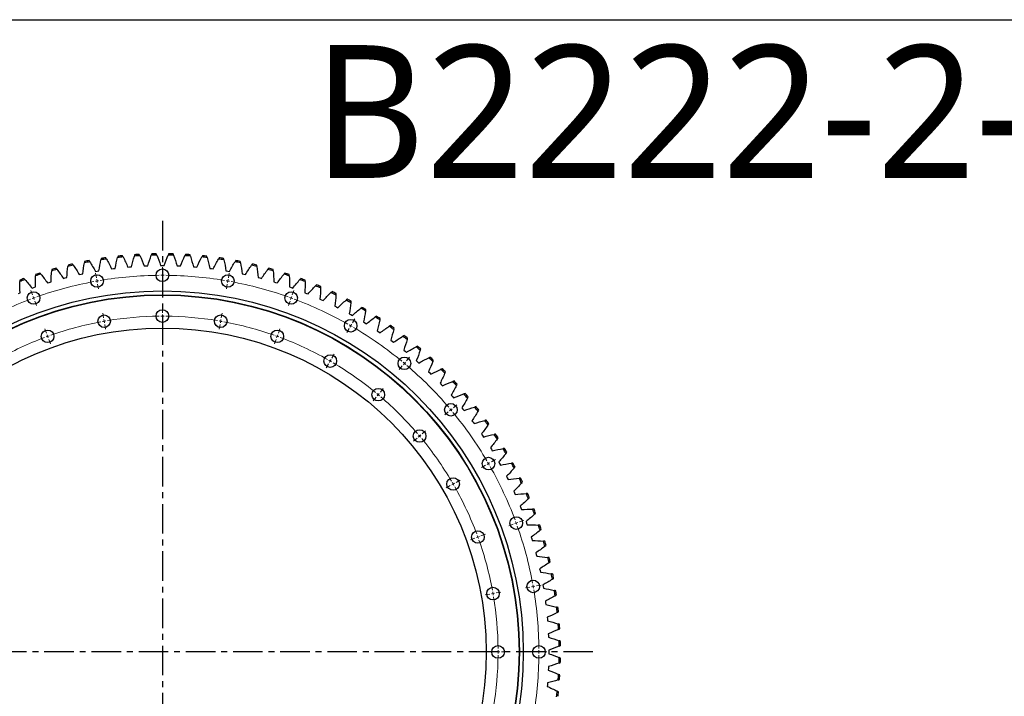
# Model space of a CAD drawing. Header units: millimetres. Extents: x 65 to 5169, y 6149 to 10179.
# Tile 7 of 15: x 1133 to 2617, y 9160 to 10179. Entities that reach past the tile are written whole.
import ezdxf

# ---------------------------------------------------------------- set-up
doc = ezdxf.new("R2010")
doc.units = ezdxf.units.MM
doc.header["$LTSCALE"] = 20
doc.linetypes.add('CENTER', pattern=[10.16, 6.35, -1.27, 1.27, -1.27])

msp = doc.modelspace()

# ---------------------------------------------------------------- linework, layer by layer
at = {"linetype": 'CENTER', "ltscale": 0.35}
for p, q in [((1348.1, 9876.1), (1348.1, 8577.4)), ((1996.9, 9226.7), (699.4, 9226.7))]:
    msp.add_line(p, q, dxfattribs=at)
at = {"color": 7, "linetype": 'Continuous', "lineweight": 25}
for p, q in [((1222.8, 9795.3), (1225.5, 9795.9)), ((1225.5, 9795.9), (1228.1, 9796.5)), ((1247.1, 9800.1), (1249.7, 9800.6)), ((1249.7, 9800.6), (1252.4, 9801)), ((1271.5, 9803.9), (1274.2, 9804.3)), ((1274.2, 9804.3), (1276.8, 9804.6)), ((1296.1, 9806.6), (1298.7, 9806.9)), ((1298.7, 9806.9), (1301.4, 9807.1)), ((1320.7, 9808.3), (1323.4, 9808.5)), ((1323.4, 9808.5), (1326.1, 9808.6)), ((1345.4, 9809), (1348.1, 9809)), ((1348.1, 9809), (1350.8, 9809)), ((1370.1, 9808.6), (1372.8, 9808.5)), ((1372.8, 9808.5), (1375.5, 9808.3)), ((1394.8, 9807.1), (1397.5, 9806.9)), ((1397.5, 9806.9), (1400.2, 9806.6)), ((1419.4, 9804.6), (1422.1, 9804.3)), ((1422.1, 9804.3), (1424.7, 9803.9)), ((1443.9, 9801), (1446.5, 9800.6)), ((1446.5, 9800.6), (1449.2, 9800.1)), ((1468.2, 9796.5), (1470.8, 9795.9)), ((1470.8, 9795.9), (1473.4, 9795.3)), ((1175.1, 9782.7), (1177.6, 9783.5)), ((1177.6, 9783.5), (1180.2, 9784.2)), ((1198.8, 9789.5), (1201.4, 9790.2)), ((1201.4, 9790.2), (1204, 9790.9)), ((1492.2, 9790.9), (1494.8, 9790.2)), ((1494.8, 9790.2), (1497.4, 9789.5)), ((1516, 9784.2), (1518.6, 9783.5)), ((1518.6, 9783.5), (1521.2, 9782.7)), ((1131, 9767), (1133.5, 9768)), ((1151.6, 9774.8), (1154.1, 9775.7)), ((1154.1, 9775.7), (1156.7, 9776.6)), ((1539.6, 9776.6), (1542.1, 9775.7)), ((1542.1, 9775.7), (1544.6, 9774.8)), ((1562.7, 9768), (1565.2, 9767)), ((1565.2, 9767), (1567.7, 9766)), ((1585.5, 9758.4), (1588, 9757.3)), ((1588, 9757.3), (1590.4, 9756.2)), ((1607.9, 9747.8), (1610.3, 9746.6)), ((1610.3, 9746.6), (1612.7, 9745.4)), ((1629.7, 9736.3), (1632.1, 9735)), ((1632.1, 9735), (1634.4, 9733.7)), ((1651.1, 9723.9), (1653.4, 9722.5)), ((1653.4, 9722.5), (1655.7, 9721.1)), ((1671.9, 9710.6), (1674.2, 9709.1)), ((1674.2, 9709.1), (1676.4, 9707.6)), ((1692.2, 9696.4), (1694.4, 9694.9)), ((1694.4, 9694.9), (1696.5, 9693.2)), ((1711.8, 9681.4), (1713.9, 9679.7)), ((1713.9, 9679.7), (1716, 9678)), ((1730.8, 9665.6), (1732.8, 9663.8)), ((1732.8, 9663.8), (1734.8, 9662)), ((1749.1, 9648.9), (1751, 9647.1)), ((1751, 9647.1), (1752.9, 9645.2)), ((1766.6, 9631.5), (1768.5, 9629.6)), ((1768.5, 9629.6), (1770.3, 9627.7)), ((1783.4, 9613.4), (1785.2, 9611.4)), ((1785.2, 9611.4), (1787, 9609.4)), ((1799.4, 9594.6), (1801.1, 9592.5)), ((1801.1, 9592.5), (1802.8, 9590.4)), ((1814.6, 9575.1), (1816.3, 9573)), ((1816.3, 9573), (1817.8, 9570.8)), ((1829, 9555), (1830.5, 9552.8)), ((1830.5, 9552.8), (1832, 9550.5)), ((1842.5, 9534.3), (1843.9, 9532)), ((1843.9, 9532), (1845.3, 9529.7)), ((1855.1, 9513), (1856.4, 9510.7)), ((1856.4, 9510.7), (1857.7, 9508.3)), ((1866.8, 9491.3), (1868, 9488.9)), ((1868, 9488.9), (1869.2, 9486.5)), ((1877.6, 9469), (1878.7, 9466.6)), ((1878.7, 9466.6), (1879.8, 9464.1)), ((1887.4, 9446.3), (1888.4, 9443.8)), ((1888.4, 9443.8), (1889.4, 9441.3)), ((1896.2, 9423.2), (1897.1, 9420.7)), ((1897.1, 9420.7), (1898, 9418.2)), ((1904.1, 9399.8), (1904.9, 9397.2)), ((1904.9, 9397.2), (1905.6, 9394.6)), ((1910.9, 9376), (1911.6, 9373.4)), ((1911.6, 9373.4), (1912.3, 9370.8)), ((1916.7, 9352), (1917.3, 9349.4)), ((1917.3, 9349.4), (1917.9, 9346.8)), ((1921.5, 9327.8), (1922, 9325.1)), ((1922, 9325.1), (1922.4, 9322.5)), ((1925.3, 9303.3), (1925.7, 9300.7)), ((1925.7, 9300.7), (1926, 9298)), ((1928, 9278.8), (1928.3, 9276.1)), ((1928.3, 9276.1), (1928.5, 9273.4)), ((1929.7, 9254.1), (1929.9, 9251.4)), ((1929.9, 9251.4), (1930, 9248.7)), ((1930.4, 9229.4), (1930.4, 9226.7)), ((1930.4, 9226.7), (1930.4, 9224)), ((1929.9, 9202), (1929.7, 9199.3)), ((1930, 9204.7), (1929.9, 9202)), ((1928.3, 9177.3), (1928, 9174.7)), ((1928.5, 9180), (1928.3, 9177.3))]:
    msp.add_line(p, q, dxfattribs=at)
at = {"color": 0, "linetype": 'Continuous', "lineweight": 18}
for p, q in [((1248.7, 9790.5), (1247.5, 9797.4)), ((1348.1, 9799.2), (1348.1, 9806.2)), ((1348.1, 9794.2), (1348.1, 9796.7)), ((1447.5, 9790.5), (1448.8, 9797.4)), ((1249.6, 9785.6), (1249.1, 9788.1)), ((1249.6, 9785.6), (1250, 9783.1)), ((1250.4, 9780.7), (1251.7, 9773.8)), ((1348.1, 9794.2), (1348.1, 9791.7)), ((1348.1, 9789.2), (1348.1, 9782.2)), ((1445.8, 9780.7), (1444.6, 9773.8)), ((1446.7, 9785.6), (1446.2, 9783.1)), ((1446.7, 9785.6), (1447.1, 9788.1)), ((1152.3, 9764.7), (1149.9, 9771.3)), ((1543.9, 9764.7), (1546.3, 9771.3)), ((1154, 9760), (1153.2, 9762.3)), ((1154, 9760), (1154.9, 9757.6)), ((1155.7, 9755.3), (1158.1, 9748.7)), ((1540.5, 9755.3), (1538.1, 9748.7)), ((1542.2, 9760), (1541.4, 9757.6)), ((1542.2, 9760), (1543.1, 9762.3)), ((1259.4, 9730), (1258.2, 9736.9)), ((1348.1, 9737.7), (1348.1, 9744.7)), ((1436.9, 9730), (1438.1, 9736.9)), ((1260.3, 9725), (1259.8, 9727.5)), ((1260.3, 9725), (1260.7, 9722.6)), ((1348.1, 9732.7), (1348.1, 9735.2)), ((1348.1, 9732.7), (1348.1, 9730.2)), ((1348.1, 9727.7), (1348.1, 9720.7)), ((1436, 9725), (1435.6, 9722.6)), ((1436, 9725), (1436.4, 9727.5)), ((1634.4, 9722.5), (1637.9, 9728.6)), ((1173.4, 9706.9), (1171, 9713.5)), ((1261.1, 9720.1), (1262.3, 9713.2)), ((1435.1, 9720.1), (1433.9, 9713.2)), ((1522.9, 9706.9), (1525.3, 9713.5)), ((1629.4, 9713.9), (1625.9, 9707.8)), ((1631.9, 9718.2), (1630.6, 9716)), ((1631.9, 9718.2), (1633.1, 9720.4)), ((1175.1, 9702.2), (1174.2, 9704.6)), ((1175.1, 9702.2), (1175.9, 9699.9)), ((1176.8, 9697.5), (1179.2, 9690.9)), ((1519.5, 9697.5), (1517.1, 9690.9)), ((1521.2, 9702.2), (1520.3, 9699.9)), ((1521.2, 9702.2), (1522, 9704.6)), ((1601.1, 9664.9), (1599.9, 9662.8)), ((1601.1, 9664.9), (1602.4, 9667.1)), ((1603.6, 9669.3), (1607.1, 9675.3)), ((1712.9, 9661.5), (1714.5, 9663.4)), ((1716.1, 9665.3), (1720.6, 9670.6)), ((1598.6, 9660.6), (1595.1, 9654.5)), ((1709.7, 9657.6), (1705.2, 9652.3)), ((1712.9, 9661.5), (1711.3, 9659.5)), ((1676.6, 9618.2), (1681.1, 9623.5)), ((1670.2, 9610.5), (1665.7, 9605.1)), ((1673.4, 9614.3), (1671.8, 9612.4)), ((1673.4, 9614.3), (1675, 9616.3)), ((1779, 9588.3), (1773.7, 9583.8)), ((1782.9, 9591.5), (1780.9, 9589.9)), ((1782.9, 9591.5), (1784.8, 9593.1)), ((1786.7, 9594.7), (1792, 9599.2)), ((1739.6, 9555.2), (1744.9, 9559.7)), ((1731.9, 9548.8), (1726.6, 9544.3)), ((1735.7, 9552), (1733.8, 9550.4)), ((1735.7, 9552), (1737.7, 9553.6)), ((1843.9, 9513), (1850, 9516.5)), ((1835.3, 9508), (1829.2, 9504.5)), ((1839.6, 9510.5), (1837.4, 9509.2)), ((1839.6, 9510.5), (1841.8, 9511.7)), ((1790.7, 9482.2), (1796.7, 9485.7)), ((1782, 9477.2), (1775.9, 9473.7)), ((1786.3, 9479.7), (1784.2, 9478.5)), ((1786.3, 9479.7), (1788.5, 9481)), ((1886.1, 9422.5), (1892.7, 9424.9)), ((1876.7, 9419.1), (1870.1, 9416.7)), ((1881.4, 9420.8), (1879.1, 9420)), ((1881.4, 9420.8), (1883.7, 9421.7)), ((1818.9, 9398.1), (1812.3, 9395.7)), ((1823.6, 9399.8), (1821.3, 9398.9)), ((1823.6, 9399.8), (1826, 9400.6)), ((1828.3, 9401.5), (1834.9, 9403.9)), ((1902.1, 9324.4), (1895.2, 9323.2)), ((1907, 9325.3), (1904.5, 9324.8)), ((1907, 9325.3), (1909.5, 9325.7)), ((1911.9, 9326.1), (1918.8, 9327.4)), ((1841.5, 9313.7), (1834.6, 9312.5)), ((1846.4, 9314.6), (1844, 9314.2)), ((1846.4, 9314.6), (1848.9, 9315)), ((1851.4, 9315.5), (1858.3, 9316.7)), ((1849.1, 9226.7), (1842.1, 9226.7)), ((1854.1, 9226.7), (1851.6, 9226.7)), ((1854.1, 9226.7), (1856.6, 9226.7)), ((1859.1, 9226.7), (1866.1, 9226.7)), ((1910.6, 9226.7), (1903.6, 9226.7)), ((1915.6, 9226.7), (1913.1, 9226.7)), ((1915.6, 9226.7), (1918.1, 9226.7)), ((1920.6, 9226.7), (1927.6, 9226.7))]:
    msp.add_line(p, q, dxfattribs=at)
at = {"lineweight": 25}
msp.add_lwpolyline([(65.4, 10179.3), (5168.7, 10179.3), (5168.7, 6149.5), (65.4, 6149.5)], close=True, dxfattribs=at)
at = {"color": 7, "linetype": 'Continuous', "lineweight": 25}
for centre, radius in [((1249.6, 9785.6), 9.5), ((1348.1, 9794.2), 9.5), ((1446.7, 9785.6), 9.5), ((1348.1, 9226.7), 544), ((1154, 9760), 9.5), ((1542.2, 9760), 9.5), ((1348.1, 9226.7), 538), ((1348.1, 9226.7), 537.5), ((1348.1, 9732.7), 9.5), ((1260.3, 9725), 9.5), ((1436, 9725), 9.5), ((1631.9, 9718.2), 9.5), ((1348.1, 9226.7), 488), ((1175.1, 9702.2), 9.5), ((1521.2, 9702.2), 9.5), ((1601.1, 9664.9), 9.5), ((1712.9, 9661.5), 9.5), ((1673.4, 9614.3), 9.5), ((1782.9, 9591.5), 9.5), ((1735.7, 9552), 9.5), ((1839.6, 9510.5), 9.5), ((1786.3, 9479.7), 9.5), ((1881.4, 9420.8), 9.5), ((1823.6, 9399.8), 9.5), ((1846.4, 9314.6), 9.5), ((1907, 9325.3), 9.5), ((1854.1, 9226.7), 9.5), ((1915.6, 9226.7), 9.5)]:
    msp.add_circle(centre, radius, dxfattribs=at)
for radius, start, end in [(600, 93.3257, 93.9716), (600, 90.8933, 91.5392), (600, 88.4608, 89.1067), (600, 86.0284, 86.6743), (600, 103.0554, 103.7013), (598, 100.5472, 101.3447), (600, 100.623, 101.2689), (598, 98.1148, 98.9123), (600, 98.1906, 98.8365), (598, 95.6823, 96.4798), (600, 95.7581, 96.404), (598, 93.2499, 94.0474), (598, 90.8175, 91.615), (598, 88.385, 89.1825), (598, 85.9526, 86.7501), (598, 83.5202, 84.3177), (600, 83.596, 84.2419), (598, 81.0877, 81.8852), (600, 81.1635, 81.8094), (598, 78.6553, 79.4528), (600, 78.7311, 79.377), (600, 76.2987, 76.9446), (598, 107.8445, 108.642), (600, 107.9203, 108.5662), (598, 105.4121, 106.2096), (600, 105.4879, 106.1338), (598, 102.9796, 103.7771), (598, 76.2229, 77.0204), (598, 73.7904, 74.5879), (600, 73.8662, 74.5121), (598, 71.358, 72.1555), (600, 71.4338, 72.0797), (600, 110.3527, 110.9986), (598, 110.2769, 111.0744), (598, 68.9256, 69.7231), (600, 69.0014, 69.6473), (598, 66.4931, 67.2907), (600, 66.5689, 67.2148), (598, 64.0607, 64.8582), (600, 64.1365, 64.7824), (598, 61.6283, 62.4258), (600, 61.7041, 62.35), (598, 59.1958, 59.9934), (600, 59.2716, 59.9175), (598, 56.7634, 57.5609), (600, 56.8392, 57.4851), (598, 54.331, 55.1285), (600, 54.4068, 55.0527), (598, 51.8985, 52.6961), (600, 51.9744, 52.6202), (598, 49.4661, 50.2636), (600, 49.5419, 50.1878), (598, 47.0337, 47.8312), (600, 47.1095, 47.7554), (598, 44.6012, 45.3988), (600, 44.6771, 45.3229), (598, 42.1688, 42.9663), (600, 42.2446, 42.8905), (598, 39.7364, 40.5339), (600, 39.8122, 40.4581), (598, 37.3039, 38.1015), (600, 37.3798, 38.0256), (598, 34.8715, 35.669), (600, 34.9473, 35.5932), (598, 32.4391, 33.2366), (600, 32.5149, 33.1608), (598, 30.0066, 30.8042), (600, 30.0825, 30.7284), (598, 27.5742, 28.3717), (600, 27.65, 28.2959), (598, 25.1418, 25.9393), (600, 25.2176, 25.8635), (598, 22.7093, 23.5069), (600, 22.7852, 23.4311), (598, 20.2769, 21.0744), (600, 20.3527, 20.9986), (598, 17.8445, 18.642), (600, 17.9203, 18.5662), (598, 15.4121, 16.2096), (600, 15.4879, 16.1338), (598, 12.9796, 13.7771), (600, 13.0554, 13.7013), (598, 10.5472, 11.3447), (600, 10.623, 11.2689), (598, 8.1148, 8.9123), (600, 8.1906, 8.8365), (598, 5.6823, 6.4798), (600, 5.7581, 6.404), (598, 3.2499, 4.0474), (600, 3.3257, 3.9716), (598, 0.8175, 1.615), (600, 0.8933, 1.5392), (598, 358.385, 359.1825), (600, 358.4608, 359.1067), (598, 355.9526, 356.7501), (600, 356.0284, 356.6743), (598, 353.5202, 354.3177), (600, 353.596, 354.2419)]:
    msp.add_arc((1348.1, 9226.7), radius, start, end, dxfattribs=at)
at = {"color": 0, "linetype": 'Continuous', "lineweight": 18}
for radius, start, end in [(567.5, 100.5048, 109.4952), (567.5, 100, 100.2524), (567.5, 99.7476, 100), (567.5, 90.5048, 99.4952), (567.5, 90, 90.2524), (567.5, 89.7476, 90), (567.5, 80.5048, 89.4952), (567.5, 80, 80.2524), (567.5, 79.7476, 80), (567.5, 70.5048, 79.4952), (567.5, 110.5048, 119.4952), (567.5, 110, 110.2524), (567.5, 109.7476, 110), (567.5, 70, 70.2524), (567.5, 69.7476, 70), (567.5, 60.5048, 69.4952), (506, 100.5662, 109.4338), (506, 100, 100.2831), (506, 99.7169, 100), (506, 90.5662, 99.4338), (506, 90, 90.2831), (506, 89.7169, 90), (506, 80.5662, 89.4338), (506, 80, 80.2831), (506, 79.7169, 80), (506, 70.5662, 79.4338), (567.5, 60, 60.2524), (567.5, 59.7476, 60), (567.5, 50.5048, 59.4952), (506, 110.5662, 119.4338), (506, 110, 110.2831), (506, 109.7169, 110), (506, 70, 70.2831), (506, 69.7169, 70), (506, 60.5662, 69.4338), (506, 60, 60.2831), (506, 59.7169, 60), (506, 50.5662, 59.4338), (567.5, 50, 50.2524), (567.5, 49.7476, 50), (567.5, 40.5048, 49.4952), (506, 50, 50.2831), (506, 49.7169, 50), (506, 40.5662, 49.4338), (567.5, 40, 40.2524), (567.5, 39.7476, 40), (567.5, 30.5048, 39.4952), (506, 40, 40.2831), (506, 39.7169, 40), (506, 30.5662, 39.4338), (567.5, 30, 30.2524), (567.5, 29.7476, 30), (567.5, 20.5048, 29.4952), (506, 30, 30.2831), (506, 29.7169, 30), (506, 20.5662, 29.4338), (567.5, 20, 20.2524), (567.5, 19.7476, 20), (567.5, 10.5048, 19.4952), (506, 20, 20.2831), (506, 19.7169, 20), (506, 10.5662, 19.4338), (567.5, 10, 10.2524), (567.5, 9.7476, 10), (567.5, 0.5048, 9.4952), (506, 10, 10.2831), (506, 9.7169, 10), (506, 0.5662, 9.4338), (506, 350.5662, 359.4338), (506, 0, 0.2831), (506, 359.7169, 0), (567.5, 350.5048, 359.4952), (567.5, 0, 0.2524), (567.5, 359.7476, 0)]:
    msp.add_arc((1348.1, 9226.7), radius, start, end, dxfattribs=at)
at = {"color": 7, "linetype": 'Continuous', "lineweight": 25}
for points in [[(1306.6, 9825.3), (1306.3, 9824.6), (1306.1, 9823.9), (1305.9, 9823.2)], [(1314.2, 9823.8), (1313.9, 9824.4), (1313.6, 9825.1), (1313.3, 9825.7)], [(1332, 9826.5), (1331.8, 9825.8), (1331.5, 9825.2), (1331.3, 9824.5)], [(1339.6, 9824.7), (1339.3, 9825.3), (1339, 9826), (1338.8, 9826.7)], [(1357.5, 9826.7), (1357.2, 9826), (1356.9, 9825.3), (1356.7, 9824.7)], [(1365, 9824.5), (1364.7, 9825.2), (1364.5, 9825.8), (1364.2, 9826.5)], [(1382.9, 9825.7), (1382.6, 9825.1), (1382.3, 9824.4), (1382, 9823.8)], [(1390.3, 9823.2), (1390.1, 9823.9), (1389.9, 9824.6), (1389.7, 9825.3)], [(1213.8, 9809.4), (1213.4, 9810), (1213, 9810.6), (1212.6, 9811.2)], [(1228.1, 9796.5), (1228.7, 9802), (1229.5, 9807.5), (1230.5, 9813)], [(1230.9, 9815.2), (1230.7, 9814.5), (1230.6, 9813.7), (1230.5, 9813)], [(1238.7, 9814.6), (1238.3, 9815.2), (1237.9, 9815.8), (1237.5, 9816.4)], [(1238.7, 9814.6), (1241.6, 9809.9), (1244.4, 9805), (1247.1, 9800.1)], [(1252.4, 9801), (1253.2, 9806.6), (1254.3, 9812), (1255.5, 9817.5)], [(1256, 9819.6), (1255.8, 9818.9), (1255.6, 9818.2), (1255.5, 9817.5)], [(1263.7, 9818.7), (1263.4, 9819.4), (1263, 9820), (1262.6, 9820.6)], [(1263.7, 9818.7), (1266.5, 9813.9), (1269.1, 9808.9), (1271.5, 9803.9)], [(1276.8, 9804.6), (1277.9, 9810.1), (1279.2, 9815.5), (1280.6, 9820.9)], [(1281.2, 9823), (1281, 9822.3), (1280.8, 9821.6), (1280.6, 9820.9)], [(1288.9, 9821.8), (1288.6, 9822.4), (1288.3, 9823.1), (1287.9, 9823.7)], [(1288.9, 9821.8), (1291.5, 9816.8), (1293.8, 9811.8), (1296.1, 9806.6)], [(1301.4, 9807.1), (1302.7, 9812.5), (1304.2, 9817.9), (1305.9, 9823.2)], [(1314.2, 9823.8), (1316.6, 9818.7), (1318.7, 9813.5), (1320.7, 9808.3)], [(1326.1, 9808.6), (1327.7, 9813.9), (1329.4, 9819.2), (1331.3, 9824.5)], [(1339.6, 9824.7), (1341.7, 9819.5), (1343.7, 9814.3), (1345.4, 9809)], [(1350.8, 9809), (1352.6, 9814.3), (1354.5, 9819.5), (1356.7, 9824.7)], [(1365, 9824.5), (1366.9, 9819.2), (1368.6, 9813.9), (1370.1, 9808.6)], [(1375.5, 9808.3), (1377.5, 9813.5), (1379.7, 9818.7), (1382, 9823.8)], [(1390.3, 9823.2), (1392, 9817.9), (1393.5, 9812.5), (1394.8, 9807.1)], [(1400.2, 9806.6), (1402.4, 9811.8), (1404.8, 9816.8), (1407.3, 9821.8)], [(1408.3, 9823.7), (1408, 9823.1), (1407.7, 9822.4), (1407.3, 9821.8)], [(1415.6, 9820.9), (1415.4, 9821.6), (1415.2, 9822.3), (1415, 9823)], [(1415.6, 9820.9), (1417.1, 9815.5), (1418.3, 9810.1), (1419.4, 9804.6)], [(1424.7, 9803.9), (1427.2, 9808.9), (1429.8, 9813.9), (1432.5, 9818.7)], [(1433.6, 9820.6), (1433.2, 9820), (1432.9, 9819.4), (1432.5, 9818.7)], [(1440.8, 9817.5), (1440.6, 9818.2), (1440.5, 9818.9), (1440.3, 9819.6)], [(1440.8, 9817.5), (1442, 9812), (1443, 9806.6), (1443.9, 9801)], [(1449.2, 9800.1), (1451.8, 9805), (1454.6, 9809.9), (1457.6, 9814.6)], [(1458.7, 9816.4), (1458.3, 9815.8), (1458, 9815.2), (1457.6, 9814.6)], [(1465.8, 9813), (1465.6, 9813.7), (1465.5, 9814.5), (1465.4, 9815.2)], [(1465.8, 9813), (1466.7, 9807.5), (1467.5, 9802), (1468.2, 9796.5)], [(1483.7, 9811.2), (1483.3, 9810.6), (1482.8, 9810), (1482.4, 9809.4)], [(1157.1, 9795.5), (1157, 9794.8), (1157, 9794.1), (1157, 9793.3)], [(1164.9, 9796), (1164.4, 9796.5), (1164, 9797.1), (1163.5, 9797.6)], [(1164.9, 9796), (1168.4, 9791.6), (1171.8, 9787.2), (1175.1, 9782.7)], [(1180.2, 9784.2), (1180.4, 9789.8), (1180.7, 9795.4), (1181.2, 9801)], [(1181.4, 9803.1), (1181.3, 9802.4), (1181.3, 9801.7), (1181.2, 9801)], [(1189.2, 9803.2), (1188.8, 9803.8), (1188.3, 9804.4), (1187.9, 9804.9)], [(1189.2, 9803.2), (1192.6, 9798.7), (1195.8, 9794.2), (1198.8, 9789.5)], [(1204, 9790.9), (1204.4, 9796.4), (1205, 9802), (1205.7, 9807.5)], [(1206, 9809.6), (1205.9, 9808.9), (1205.8, 9808.2), (1205.7, 9807.5)], [(1213.8, 9809.4), (1217, 9804.8), (1220, 9800.1), (1222.8, 9795.3)], [(1473.4, 9795.3), (1476.3, 9800.1), (1479.3, 9804.8), (1482.4, 9809.4)], [(1490.5, 9807.5), (1490.4, 9808.2), (1490.3, 9808.9), (1490.2, 9809.6)], [(1490.5, 9807.5), (1491.3, 9802), (1491.8, 9796.4), (1492.2, 9790.9)], [(1497.4, 9789.5), (1500.5, 9794.2), (1503.7, 9798.7), (1507, 9803.2)], [(1508.3, 9804.9), (1507.9, 9804.4), (1507.5, 9803.8), (1507, 9803.2)], [(1515.1, 9801), (1515, 9801.7), (1514.9, 9802.4), (1514.9, 9803.1)], [(1515.1, 9801), (1515.6, 9795.4), (1515.9, 9789.8), (1516, 9784.2)], [(1521.2, 9782.7), (1524.4, 9787.2), (1527.8, 9791.6), (1531.4, 9796)], [(1532.7, 9797.6), (1532.3, 9797.1), (1531.8, 9796.5), (1531.4, 9796)], [(1539.3, 9793.3), (1539.2, 9794.1), (1539.2, 9794.8), (1539.2, 9795.5)], [(1133.1, 9786.9), (1133.1, 9786.2), (1133.1, 9785.4), (1133.1, 9784.7)], [(1133.5, 9768), (1133.2, 9773.6), (1133.1, 9779.1), (1133.1, 9784.7)], [(1140.9, 9787.7), (1140.4, 9788.2), (1139.9, 9788.7), (1139.4, 9789.3)], [(1140.9, 9787.7), (1144.6, 9783.5), (1148.2, 9779.2), (1151.6, 9774.8)], [(1156.7, 9776.6), (1156.6, 9782.2), (1156.7, 9787.8), (1157, 9793.3)], [(1539.3, 9793.3), (1539.5, 9787.8), (1539.6, 9782.2), (1539.6, 9776.6)], [(1544.6, 9774.8), (1548.1, 9779.2), (1551.6, 9783.5), (1555.4, 9787.7)], [(1556.8, 9789.3), (1556.3, 9788.7), (1555.8, 9788.2), (1555.4, 9787.7)], [(1563.2, 9784.7), (1563.2, 9779.1), (1563, 9773.6), (1562.7, 9768)], [(1563.2, 9784.7), (1563.1, 9785.4), (1563.1, 9786.2), (1563.1, 9786.9)], [(1567.7, 9766), (1571.3, 9770.2), (1575.1, 9774.3), (1579, 9778.4)], [(1580.5, 9779.9), (1580, 9779.4), (1579.5, 9778.9), (1579, 9778.4)], [(1586.6, 9775.1), (1586.4, 9769.5), (1586.1, 9763.9), (1585.5, 9758.4)], [(1586.6, 9775.1), (1586.7, 9775.8), (1586.7, 9776.5), (1586.7, 9777.2)], [(1590.4, 9756.2), (1594.2, 9760.3), (1598.1, 9764.2), (1602.2, 9768.1)], [(1603.8, 9769.5), (1603.2, 9769.1), (1602.7, 9768.6), (1602.2, 9768.1)], [(1609.7, 9764.5), (1609.8, 9765.2), (1609.8, 9765.9), (1609.9, 9766.6)], [(1609.7, 9764.5), (1609.3, 9758.9), (1608.6, 9753.4), (1607.9, 9747.8)], [(1612.7, 9745.4), (1616.6, 9749.3), (1620.7, 9753.1), (1624.9, 9756.8)], [(1626.6, 9758.2), (1626, 9757.7), (1625.5, 9757.3), (1624.9, 9756.8)], [(1632.3, 9752.9), (1631.6, 9747.3), (1630.8, 9741.8), (1629.7, 9736.3)], [(1632.3, 9752.9), (1632.4, 9753.6), (1632.5, 9754.3), (1632.5, 9755)], [(1634.4, 9733.7), (1638.6, 9737.5), (1642.8, 9741.1), (1647.2, 9744.6)], [(1648.9, 9745.9), (1648.3, 9745.5), (1647.7, 9745), (1647.2, 9744.6)], [(1654.4, 9740.4), (1653.5, 9734.8), (1652.4, 9729.4), (1651.1, 9723.9)], [(1654.4, 9740.4), (1654.5, 9741.1), (1654.6, 9741.8), (1654.7, 9742.5)], [(1655.7, 9721.1), (1660, 9724.7), (1664.4, 9728.1), (1668.9, 9731.4)], [(1670.6, 9732.7), (1670.1, 9732.3), (1669.5, 9731.8), (1668.9, 9731.4)], [(1675.9, 9726.9), (1674.7, 9721.4), (1673.4, 9716), (1671.9, 9710.6)], [(1675.9, 9726.9), (1676, 9727.6), (1676.2, 9728.3), (1676.3, 9729)], [(1676.4, 9707.6), (1680.8, 9711), (1685.4, 9714.2), (1690, 9717.3)], [(1691.8, 9718.5), (1691.2, 9718.1), (1690.6, 9717.7), (1690, 9717.3)], [(1696.8, 9712.5), (1695.4, 9707.1), (1693.9, 9701.8), (1692.2, 9696.4)], [(1696.8, 9712.5), (1697, 9713.2), (1697.2, 9713.9), (1697.3, 9714.6)], [(1696.5, 9693.2), (1701.1, 9696.4), (1705.8, 9699.5), (1710.5, 9702.4)], [(1712.4, 9703.5), (1711.8, 9703.1), (1711.2, 9702.8), (1710.5, 9702.4)], [(1717.1, 9697.3), (1715.5, 9691.9), (1713.7, 9686.6), (1711.8, 9681.4)], [(1717.1, 9697.3), (1717.3, 9698), (1717.5, 9698.7), (1717.7, 9699.4)], [(1716, 9678), (1720.7, 9681), (1725.5, 9683.9), (1730.4, 9686.6)], [(1732.3, 9687.6), (1731.7, 9687.3), (1731, 9686.9), (1730.4, 9686.6)], [(1736.8, 9681.2), (1734.9, 9675.9), (1732.9, 9670.7), (1730.8, 9665.6)], [(1736.8, 9681.2), (1737, 9681.9), (1737.2, 9682.6), (1737.5, 9683.3)], [(1734.8, 9662), (1739.6, 9664.8), (1744.6, 9667.5), (1749.6, 9669.9)], [(1755.7, 9664.3), (1753.6, 9659.1), (1751.4, 9654), (1749.1, 9648.9)], [(1751.5, 9670.9), (1750.9, 9670.6), (1750.2, 9670.3), (1749.6, 9669.9)], [(1755.7, 9664.3), (1756, 9665), (1756.2, 9665.6), (1756.5, 9666.3)], [(1752.9, 9645.2), (1757.9, 9647.8), (1762.9, 9650.2), (1768, 9652.5)], [(1770, 9653.4), (1769.3, 9653.1), (1768.7, 9652.8), (1768, 9652.5)], [(1773.9, 9646.6), (1774.2, 9647.3), (1774.5, 9647.9), (1774.8, 9648.6)], [(1773.9, 9646.6), (1771.6, 9641.5), (1769.2, 9636.5), (1766.6, 9631.5)], [(1770.3, 9627.7), (1775.4, 9630), (1780.5, 9632.2), (1785.7, 9634.3)], [(1787.7, 9635.1), (1787, 9634.8), (1786.4, 9634.6), (1785.7, 9634.3)], [(1791.3, 9628.2), (1788.9, 9623.2), (1786.2, 9618.2), (1783.4, 9613.4)], [(1791.3, 9628.2), (1791.7, 9628.8), (1792, 9629.5), (1792.3, 9630.1)], [(1787, 9609.4), (1792.1, 9611.5), (1797.3, 9613.5), (1802.6, 9615.4)], [(1808, 9609), (1805.3, 9604.1), (1802.4, 9599.3), (1799.4, 9594.6)], [(1804.7, 9616.1), (1804, 9615.8), (1803.3, 9615.6), (1802.6, 9615.4)], [(1808, 9609), (1808.3, 9609.6), (1808.7, 9610.3), (1809, 9610.9)], [(1802.8, 9590.4), (1808, 9592.3), (1813.3, 9594.1), (1818.7, 9595.7)], [(1823.8, 9589.1), (1820.9, 9584.4), (1817.8, 9579.7), (1814.6, 9575.1)], [(1820.8, 9596.3), (1820.1, 9596.1), (1819.4, 9595.9), (1818.7, 9595.7)], [(1823.8, 9589.1), (1824.2, 9589.7), (1824.5, 9590.4), (1824.9, 9591)], [(1817.8, 9570.8), (1823.2, 9572.5), (1828.5, 9574), (1833.9, 9575.4)], [(1836, 9575.9), (1835.3, 9575.8), (1834.6, 9575.6), (1833.9, 9575.4)], [(1838.7, 9568.6), (1835.6, 9564), (1832.4, 9559.4), (1829, 9555)], [(1838.7, 9568.6), (1839.1, 9569.2), (1839.5, 9569.8), (1839.9, 9570.4)], [(1832, 9550.5), (1837.4, 9552), (1842.8, 9553.3), (1848.3, 9554.5)], [(1852.8, 9547.5), (1849.5, 9543), (1846.1, 9538.6), (1842.5, 9534.3)], [(1850.4, 9554.9), (1849.7, 9554.8), (1849, 9554.6), (1848.3, 9554.5)], [(1852.8, 9547.5), (1853.2, 9548.1), (1853.7, 9548.7), (1854.1, 9549.2)], [(1845.3, 9529.7), (1850.8, 9531), (1856.2, 9532.1), (1861.8, 9533)], [(1863.9, 9533.3), (1863.2, 9533.2), (1862.5, 9533.1), (1861.8, 9533)], [(1866, 9525.8), (1862.5, 9521.4), (1858.9, 9517.2), (1855.1, 9513)], [(1866, 9525.8), (1866.4, 9526.3), (1866.9, 9526.9), (1867.3, 9527.5)], [(1857.7, 9508.3), (1863.2, 9509.4), (1868.7, 9510.2), (1874.3, 9510.9)], [(1878.2, 9503.5), (1874.5, 9499.3), (1870.7, 9495.2), (1866.8, 9491.3)], [(1876.4, 9511.1), (1875.7, 9511.1), (1875, 9511), (1874.3, 9510.9)], [(1878.2, 9503.5), (1878.7, 9504.1), (1879.1, 9504.6), (1879.6, 9505.2)], [(1869.2, 9486.5), (1874.8, 9487.2), (1880.3, 9487.9), (1885.9, 9488.3)], [(1888, 9488.5), (1887.3, 9488.4), (1886.6, 9488.4), (1885.9, 9488.3)], [(1889.5, 9480.8), (1885.6, 9476.7), (1881.7, 9472.8), (1877.6, 9469)], [(1889.5, 9480.8), (1890, 9481.3), (1890.5, 9481.8), (1890.9, 9482.4)], [(1879.8, 9464.1), (1885.3, 9464.7), (1890.9, 9465), (1896.5, 9465.2)], [(1899.8, 9457.6), (1895.7, 9453.7), (1891.6, 9449.9), (1887.4, 9446.3)], [(1898.6, 9465.3), (1897.9, 9465.3), (1897.2, 9465.3), (1896.5, 9465.2)], [(1899.8, 9457.6), (1900.3, 9458.1), (1900.8, 9458.6), (1901.3, 9459.1)], [(1889.4, 9441.3), (1895, 9441.6), (1900.5, 9441.8), (1906.1, 9441.8)], [(1908.3, 9441.7), (1907.6, 9441.7), (1906.8, 9441.7), (1906.1, 9441.8)], [(1909.1, 9434), (1904.9, 9430.2), (1900.6, 9426.7), (1896.2, 9423.2)], [(1909.1, 9434), (1909.6, 9434.4), (1910.1, 9434.9), (1910.7, 9435.4)], [(1898, 9418.2), (1903.6, 9418.2), (1909.2, 9418.1), (1914.7, 9417.9)], [(1917.4, 9410), (1913, 9406.4), (1908.6, 9403), (1904.1, 9399.8)], [(1916.9, 9417.8), (1916.2, 9417.8), (1915.5, 9417.8), (1914.7, 9417.9)], [(1917.4, 9410), (1917.9, 9410.4), (1918.5, 9410.9), (1919, 9411.3)], [(1905.6, 9394.6), (1911.2, 9394.5), (1916.8, 9394.2), (1922.4, 9393.7)], [(1924.6, 9385.6), (1920.1, 9382.3), (1915.6, 9379.1), (1910.9, 9376)], [(1924.5, 9393.5), (1923.8, 9393.5), (1923.1, 9393.6), (1922.4, 9393.7)], [(1924.6, 9385.6), (1925.2, 9386.1), (1925.8, 9386.5), (1926.3, 9386.9)], [(1912.3, 9370.8), (1917.8, 9370.4), (1923.4, 9369.9), (1928.9, 9369.1)], [(1931.1, 9368.8), (1930.3, 9368.9), (1929.6, 9369), (1928.9, 9369.1)], [(1930.8, 9361), (1926.2, 9357.9), (1921.5, 9354.9), (1916.7, 9352)], [(1930.8, 9361), (1931.4, 9361.4), (1932, 9361.8), (1932.6, 9362.3)], [(1917.9, 9346.8), (1923.4, 9346.1), (1928.9, 9345.3), (1934.4, 9344.4)], [(1936, 9336.2), (1931.3, 9333.2), (1926.4, 9330.4), (1921.5, 9327.8)], [(1936.6, 9344), (1935.9, 9344.1), (1935.1, 9344.2), (1934.4, 9344.4)], [(1936, 9336.2), (1936.6, 9336.6), (1937.2, 9336.9), (1937.8, 9337.3)], [(1922.4, 9322.5), (1928, 9321.6), (1933.4, 9320.6), (1938.9, 9319.4)], [(1940.1, 9311.1), (1935.3, 9308.4), (1930.3, 9305.8), (1925.3, 9303.3)], [(1941, 9318.9), (1940.3, 9319.1), (1939.6, 9319.2), (1938.9, 9319.4)], [(1940.1, 9311.1), (1940.8, 9311.5), (1941.4, 9311.8), (1942, 9312.2)], [(1926, 9298), (1931.5, 9296.9), (1936.9, 9295.7), (1942.3, 9294.2)], [(1944.4, 9293.6), (1943.7, 9293.8), (1943, 9294), (1942.3, 9294.2)], [(1943.2, 9285.9), (1938.2, 9283.4), (1933.2, 9281), (1928, 9278.8)], [(1943.2, 9285.9), (1943.8, 9286.3), (1944.5, 9286.6), (1945.1, 9286.9)], [(1928.5, 9273.4), (1933.9, 9272.1), (1939.3, 9270.6), (1944.6, 9268.9)], [(1946.7, 9268.3), (1946, 9268.5), (1945.3, 9268.7), (1944.6, 9268.9)], [(1945.2, 9260.6), (1945.8, 9260.9), (1946.5, 9261.2), (1947.1, 9261.5)], [(1945.2, 9260.6), (1940.1, 9258.3), (1934.9, 9256.1), (1929.7, 9254.1)], [(1930, 9248.7), (1935.3, 9247.2), (1940.6, 9245.5), (1945.9, 9243.6)], [(1946.1, 9235.3), (1940.9, 9233.1), (1935.7, 9231.2), (1930.4, 9229.4)], [(1947.9, 9242.8), (1947.2, 9243.1), (1946.6, 9243.3), (1945.9, 9243.6)], [(1946.1, 9235.3), (1946.7, 9235.5), (1947.4, 9235.8), (1948.1, 9236.1)], [(1930.4, 9224), (1935.7, 9222.3), (1940.9, 9220.3), (1946.1, 9218.2)], [(1948.1, 9217.4), (1947.4, 9217.6), (1946.7, 9217.9), (1946.1, 9218.2)], [(1945.9, 9209.9), (1940.6, 9208), (1935.3, 9206.3), (1930, 9204.7)], [(1945.9, 9209.9), (1946.6, 9210.1), (1947.2, 9210.4), (1947.9, 9210.6)], [(1929.7, 9199.3), (1934.9, 9197.3), (1940.1, 9195.2), (1945.2, 9192.8)], [(1947.1, 9191.9), (1946.5, 9192.2), (1945.8, 9192.5), (1945.2, 9192.8)], [(1928, 9174.7), (1933.2, 9172.4), (1938.2, 9170.1), (1943.2, 9167.5)], [(1944.6, 9184.5), (1939.3, 9182.8), (1933.9, 9181.3), (1928.5, 9180)], [(1944.6, 9184.5), (1945.3, 9184.7), (1946, 9184.9), (1946.7, 9185.2)], [(1945.1, 9166.5), (1944.5, 9166.9), (1943.8, 9167.2), (1943.2, 9167.5)]]:
    msp.add_open_spline(points, degree=3, dxfattribs=at)

# ---------------------------------------------------------------- texts
at = {"insert": (1575.5, 10141), "char_height": 200, "width": 1063.213, "attachment_point": 1}
msp.add_mtext('{\\fYu Gothic Medium|b0|i0|c0|p0;\\C1;B2222-2-1200AA}', dxfattribs=at)

doc.saveas('drawing.dxf')
